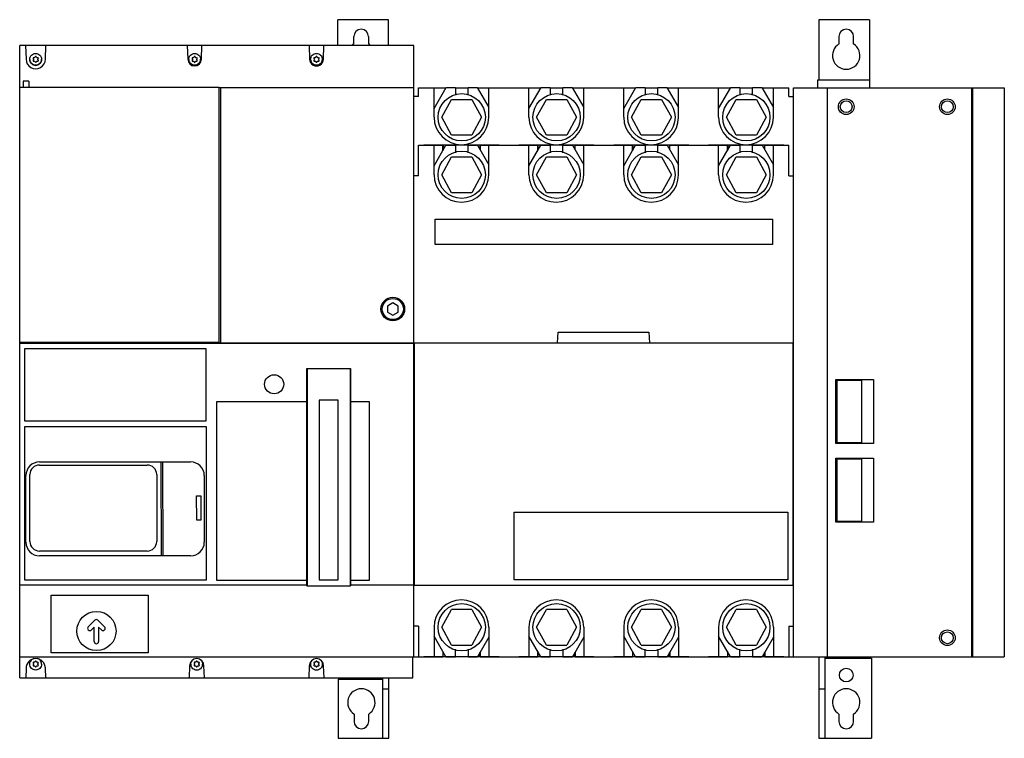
# Model space of a CAD drawing. Header units: millimetres. Extents: x 65 to 532, y 238 to 579.
import ezdxf

# ---------------------------------------------------------------- set-up
doc = ezdxf.new("R2010")
doc.units = ezdxf.units.MM
doc.header["$LTSCALE"] = 53.612103
doc.layers.get('0').update_dxf_attribs({"linetype": 'CONTINUOUS'})

msp = doc.modelspace()

# ---------------------------------------------------------------- linework, layer by layer
at = {"color": 7, "linetype": 'Continuous'}
for p, q in [((215.77, 566.91), (215.77, 579.21)), ((239.77, 579.21), (215.77, 579.21)), ((239.77, 566.91), (239.77, 579.21)), ((443.87, 579.22), (443.87, 550.51)), ((467.87, 579.22), (443.87, 579.22)), ((467.87, 579.22), (467.87, 546.9)), ((223.27, 567.69), (223.27, 571.21)), ((230.27, 571.21), (230.27, 567.69)), ((453.37, 571.21), (453.37, 567.68)), ((460.37, 567.68), (460.37, 571.21)), ((64.77, 266.91), (64.77, 566.91)), ((251.78, 566.91), (64.77, 566.91)), ((67.54, 566.91), (67.77, 560.5)), ((76.97, 560.5), (77.19, 566.91)), ((144.29, 566.91), (144.52, 560.49)), ((151.02, 560.49), (151.24, 566.91)), ((202.09, 566.91), (202.32, 560.49)), ((208.82, 560.49), (209.04, 566.91)), ((251.82, 276.91), (251.82, 566.91)), ((73.63, 559.83), (73.53, 560.04)), ((159.33, 547.1), (64.77, 547.1)), ((66.41, 550.1), (66.41, 547.1)), ((69.13, 550.1), (66.41, 550.1)), ((69.13, 550.1), (69.13, 547.1)), ((159.33, 426.1), (159.33, 547.1)), ((251.82, 546.9), (159.33, 546.9)), ((160.15, 425.7), (160.15, 546.9)), ((254.02, 542.71), (254.02, 546.9)), ((254.02, 546.9), (266.98, 546.9)), ((261.32, 537.03), (267.09, 547.11)), ((261.32, 532.91), (261.32, 546.9)), ((267.09, 547.11), (271.46, 547.11)), ((271.46, 547.11), (271.46, 543.37)), ((271.46, 546.9), (277.46, 546.9)), ((277.46, 543.36), (277.46, 547.11)), ((277.46, 547.11), (281.82, 547.11)), ((281.82, 547.11), (287.32, 537.54)), ((281.94, 546.9), (311.98, 546.9)), ((287.32, 532.91), (287.32, 546.9)), ((306.32, 537.03), (312.09, 547.11)), ((306.32, 532.91), (306.32, 546.9)), ((312.09, 547.11), (316.46, 547.11)), ((316.46, 547.11), (316.46, 543.37)), ((316.46, 546.9), (322.46, 546.9)), ((322.46, 543.36), (322.46, 547.11)), ((322.46, 547.11), (326.82, 547.11)), ((326.82, 547.11), (332.32, 537.54)), ((326.94, 546.9), (356.98, 546.9)), ((332.32, 532.91), (332.32, 546.9)), ((351.32, 537.03), (357.09, 547.11)), ((351.32, 532.91), (351.32, 546.9)), ((357.09, 547.11), (361.46, 547.11)), ((361.46, 547.11), (361.46, 543.37)), ((361.46, 546.9), (367.46, 546.9)), ((367.46, 543.36), (367.46, 547.11)), ((367.46, 547.11), (371.82, 547.11)), ((371.82, 547.11), (377.32, 537.54)), ((371.94, 546.9), (401.98, 546.9)), ((377.32, 532.91), (377.32, 546.9)), ((396.32, 537.03), (402.09, 547.11)), ((396.32, 532.91), (396.32, 546.9)), ((402.09, 547.11), (406.46, 547.11)), ((406.46, 547.11), (406.46, 543.37)), ((406.46, 546.9), (412.46, 546.9)), ((412.46, 543.36), (412.46, 547.11)), ((412.46, 547.11), (416.82, 547.11)), ((416.82, 547.11), (422.32, 537.54)), ((416.94, 546.9), (429.62, 546.9)), ((422.32, 532.91), (422.32, 546.9)), ((429.62, 542.71), (429.62, 546.9)), ((431.82, 276.91), (431.82, 546.9)), ((431.82, 546.9), (531.87, 546.9)), ((443.27, 550.51), (443.27, 546.9)), ((467.87, 550.51), (443.27, 550.51)), ((447.87, 546.9), (447.87, 276.91)), ((516.34, 546.9), (516.34, 276.91)), ((516.87, 276.91), (516.87, 546.9)), ((531.87, 546.9), (531.87, 276.91)), ((254.02, 542.71), (251.82, 542.71)), ((429.62, 542.71), (431.82, 542.71)), ((265.02, 532.91), (269.63, 541.41)), ((269.63, 541.41), (279.3, 541.41)), ((279.3, 541.41), (283.92, 532.91)), ((310.02, 532.91), (314.63, 541.41)), ((314.63, 541.41), (324.3, 541.41)), ((324.3, 541.41), (328.92, 532.91)), ((355.02, 532.91), (359.63, 541.41)), ((359.63, 541.41), (369.3, 541.41)), ((369.3, 541.41), (373.92, 532.91)), ((400.02, 532.91), (404.63, 541.41)), ((404.63, 541.41), (414.3, 541.41)), ((414.3, 541.41), (418.92, 532.91)), ((269.63, 524.41), (265.02, 532.91)), ((283.92, 532.91), (279.3, 524.41)), ((314.63, 524.41), (310.02, 532.91)), ((328.92, 532.91), (324.3, 524.41)), ((359.63, 524.41), (355.02, 532.91)), ((373.92, 532.91), (369.3, 524.41)), ((404.63, 524.41), (400.02, 532.91)), ((418.92, 532.91), (414.3, 524.41)), ((279.3, 524.41), (269.63, 524.41)), ((324.3, 524.41), (314.63, 524.41)), ((369.3, 524.41), (359.63, 524.41)), ((414.3, 524.41), (404.63, 524.41)), ((254.02, 505.11), (254.02, 519.61)), ((254.02, 519.61), (265.52, 519.61)), ((256.55, 519.71), (256.55, 519.61)), ((265.62, 519.71), (256.55, 519.71)), ((261.32, 509.81), (266.97, 519.61)), ((261.32, 505.61), (261.32, 519.61)), ((265.52, 517.09), (265.52, 519.61)), ((265.64, 519.71), (265.64, 517.31)), ((283.09, 519.71), (265.64, 519.71)), ((266.97, 519.61), (271.47, 519.61)), ((271.47, 519.61), (271.47, 516.07)), ((277.47, 516.06), (277.47, 519.61)), ((277.47, 519.61), (281.97, 519.61)), ((281.97, 519.61), (287.32, 510.33)), ((283.09, 519.71), (283.09, 517.66)), ((292.19, 519.71), (283.12, 519.71)), ((283.22, 519.61), (283.22, 517.44)), ((283.22, 519.61), (310.52, 519.61)), ((287.32, 505.61), (287.32, 519.61)), ((292.19, 519.71), (292.19, 519.61)), ((301.55, 519.71), (301.55, 519.61)), ((310.62, 519.71), (301.55, 519.71)), ((306.32, 509.81), (311.97, 519.61)), ((306.32, 505.61), (306.32, 519.61)), ((310.52, 517.09), (310.52, 519.61)), ((310.65, 519.71), (310.65, 517.32)), ((328.1, 519.71), (310.65, 519.71)), ((311.97, 519.61), (316.47, 519.61)), ((316.47, 519.61), (316.47, 516.07)), ((322.47, 516.06), (322.47, 519.61)), ((322.47, 519.61), (326.97, 519.61)), ((326.97, 519.61), (332.32, 510.33)), ((328.1, 519.71), (328.1, 517.65)), ((337.19, 519.71), (328.12, 519.71)), ((328.22, 517.44), (328.22, 519.61)), ((328.22, 519.61), (355.52, 519.61)), ((332.32, 505.61), (332.32, 519.61)), ((337.19, 519.71), (337.19, 519.61)), ((346.55, 519.71), (346.55, 519.61)), ((355.62, 519.71), (346.55, 519.71)), ((351.32, 509.81), (356.97, 519.61)), ((351.32, 505.61), (351.32, 519.61)), ((355.52, 517.09), (355.52, 519.61)), ((355.65, 519.71), (355.65, 517.32)), ((373.1, 519.71), (355.65, 519.71)), ((356.97, 519.61), (361.47, 519.61)), ((361.47, 519.61), (361.47, 516.07)), ((367.47, 516.06), (367.47, 519.61)), ((367.47, 519.61), (371.97, 519.61)), ((371.97, 519.61), (377.32, 510.33)), ((373.1, 519.71), (373.1, 517.65)), ((382.2, 519.71), (373.13, 519.71)), ((373.22, 517.44), (373.22, 519.61)), ((373.22, 519.61), (400.52, 519.61)), ((377.32, 505.61), (377.32, 519.61)), ((382.2, 519.71), (382.2, 519.61)), ((391.56, 519.71), (391.56, 519.61)), ((400.63, 519.71), (391.56, 519.71)), ((396.32, 509.81), (401.97, 519.61)), ((396.32, 505.61), (396.32, 519.61)), ((400.52, 517.09), (400.52, 519.61)), ((400.65, 519.71), (400.65, 517.33)), ((418.1, 519.71), (400.65, 519.71)), ((401.97, 519.61), (406.47, 519.61)), ((406.47, 519.61), (406.47, 516.07)), ((412.47, 516.06), (412.47, 519.61)), ((412.47, 519.61), (416.97, 519.61)), ((416.97, 519.61), (422.32, 510.33)), ((418.1, 519.71), (418.1, 517.64)), ((427.2, 519.71), (418.13, 519.71)), ((418.22, 519.61), (429.62, 519.61)), ((418.22, 517.44), (418.22, 519.61)), ((422.32, 505.61), (422.32, 519.61)), ((427.2, 519.71), (427.2, 519.61)), ((429.62, 505.11), (429.62, 519.61)), ((265.02, 505.61), (269.63, 514.11)), ((269.63, 514.11), (279.3, 514.11)), ((279.3, 514.11), (283.92, 505.61)), ((310.02, 505.61), (314.63, 514.11)), ((314.63, 514.11), (324.3, 514.11)), ((324.3, 514.11), (328.92, 505.61)), ((355.02, 505.61), (359.63, 514.11)), ((359.63, 514.11), (369.3, 514.11)), ((369.3, 514.11), (373.92, 505.61)), ((400.02, 505.61), (404.63, 514.11)), ((404.63, 514.11), (414.3, 514.11)), ((414.3, 514.11), (418.92, 505.61)), ((254.02, 505.11), (251.82, 505.11)), ((269.63, 497.11), (265.02, 505.61)), ((283.92, 505.61), (279.3, 497.11)), ((314.63, 497.11), (310.02, 505.61)), ((328.92, 505.61), (324.3, 497.11)), ((359.63, 497.11), (355.02, 505.61)), ((373.92, 505.61), (369.3, 497.11)), ((404.63, 497.11), (400.02, 505.61)), ((418.92, 505.61), (414.3, 497.11)), ((429.62, 505.11), (431.82, 505.11)), ((279.3, 497.11), (269.63, 497.11)), ((324.3, 497.11), (314.63, 497.11)), ((369.3, 497.11), (359.63, 497.11)), ((414.3, 497.11), (404.63, 497.11)), ((261.82, 472.61), (261.82, 484.61)), ((261.82, 484.61), (421.82, 484.61)), ((421.82, 484.61), (421.82, 472.61)), ((421.82, 472.61), (261.82, 472.61)), ((241.77, 444.79), (239.27, 443.35)), ((244.27, 443.35), (241.77, 444.79)), ((239.27, 443.35), (239.27, 440.46)), ((239.27, 440.46), (241.77, 439.02)), ((241.77, 439.02), (244.27, 440.46)), ((244.27, 440.46), (244.27, 443.35)), ((319.87, 425.91), (320.22, 430.91)), ((320.22, 430.91), (363.22, 430.91)), ((363.22, 430.91), (363.57, 425.91)), ((159.33, 426.1), (64.77, 426.1)), ((160.15, 425.71), (64.77, 425.71)), ((251.82, 425.53), (64.77, 425.53)), ((67.07, 425.71), (67.07, 426.1)), ((97.13, 426.1), (97.13, 425.71)), ((251.82, 425.7), (160.15, 425.7)), ((252.12, 310.91), (252.12, 425.91)), ((252.12, 425.91), (431.55, 425.91)), ((431.55, 425.91), (431.55, 310.91)), ((67.22, 388.66), (67.22, 423.26)), ((67.22, 423.26), (153.12, 423.26)), ((153.12, 423.26), (153.12, 388.66)), ((251.83, 424.31), (252.12, 424.31)), ((431.55, 424.94), (431.82, 424.94)), ((431.55, 420.8), (431.82, 420.8)), ((252.12, 418.51), (251.81, 418.52)), ((200.94, 310.61), (200.94, 413.76)), ((200.94, 413.76), (221.76, 413.76)), ((201.07, 413.76), (201.07, 310.61)), ((221.63, 413.76), (221.63, 310.61)), ((221.76, 310.61), (221.76, 413.76)), ((201.07, 410.87), (200.94, 410.87)), ((201.07, 407.37), (200.94, 407.37)), ((221.63, 410.87), (221.76, 410.87)), ((221.63, 407.37), (221.76, 407.37)), ((451.87, 408.5), (469.89, 408.5)), ((451.87, 378.08), (451.87, 408.5)), ((464.26, 407.94), (452.43, 407.94)), ((452.43, 407.94), (452.43, 378.64)), ((464.26, 378.64), (464.26, 407.94)), ((469.89, 408.5), (469.89, 378.08)), ((158.27, 313.11), (158.27, 398.11)), ((158.27, 398.11), (200.94, 398.11)), ((206.76, 398.69), (206.76, 313.42)), ((215.79, 398.69), (206.76, 398.69)), ((215.79, 313.42), (215.79, 398.69)), ((221.76, 398.11), (230.57, 398.11)), ((230.57, 398.11), (230.57, 313.11)), ((153.12, 388.66), (67.22, 388.66)), ((67.18, 313.21), (67.18, 386.21)), ((67.18, 386.21), (153.24, 386.21)), ((153.24, 386.21), (153.24, 313.21)), ((452.43, 378.64), (464.26, 378.64)), ((469.89, 378.08), (451.87, 378.08)), ((74.23, 369.36), (145.86, 369.36)), ((131.65, 369.36), (131.82, 324.75)), ((132.81, 324.75), (132.64, 369.36)), ((451.87, 371.17), (469.89, 371.17)), ((451.87, 340.75), (451.87, 371.17)), ((464.26, 370.61), (452.43, 370.61)), ((452.43, 370.61), (452.43, 341.32)), ((464.26, 341.32), (464.26, 370.61)), ((469.89, 371.17), (469.89, 340.75)), ((74.12, 367.9), (125.26, 367.9)), ((67.73, 331.25), (67.73, 362.86)), ((69.62, 331.59), (69.62, 363.4)), ((129.76, 363.4), (129.76, 331.59)), ((152.36, 362.86), (152.36, 331.25)), ((148.77, 341.69), (148.72, 353.23)), ((148.72, 353.23), (150.67, 353.23)), ((150.67, 353.23), (150.71, 341.69)), ((150.71, 341.69), (148.77, 341.69)), ((299.42, 345.46), (429.22, 345.46)), ((299.42, 313.35), (299.42, 345.46)), ((429.22, 345.46), (429.22, 313.35)), ((452.43, 341.32), (464.26, 341.32)), ((469.89, 340.75), (451.87, 340.75)), ((125.26, 327.09), (74.12, 327.09)), ((145.86, 324.75), (74.23, 324.75)), ((252.12, 322.41), (251.8, 322.41)), ((252.12, 322.11), (251.82, 322.11)), ((431.55, 322.11), (431.82, 322.11)), ((153.24, 313.21), (67.18, 313.21)), ((200.94, 313.11), (158.27, 313.11)), ((201.07, 313.47), (200.94, 313.47)), ((206.76, 313.42), (215.79, 313.42)), ((221.63, 313.47), (221.76, 313.47)), ((230.57, 313.11), (221.76, 313.11)), ((429.22, 313.35), (299.42, 313.35)), ((200.94, 310.89), (64.77, 310.89)), ((200.94, 310.61), (221.76, 310.61)), ((251.82, 310.89), (221.76, 310.89)), ((251.82, 310.91), (431.82, 310.91)), ((79.66, 278.7), (79.66, 306.21)), ((79.66, 306.21), (125.67, 306.21)), ((125.67, 306.21), (125.67, 278.7)), ((265.02, 290.91), (269.63, 299.41)), ((279.3, 299.41), (269.63, 299.41)), ((279.3, 299.41), (283.92, 290.91)), ((310.02, 290.91), (314.63, 299.41)), ((324.3, 299.41), (314.63, 299.41)), ((324.3, 299.41), (328.92, 290.91)), ((355.02, 290.91), (359.63, 299.41)), ((369.3, 299.41), (359.63, 299.41)), ((369.3, 299.41), (373.92, 290.91)), ((400.02, 290.91), (404.63, 299.41)), ((414.3, 299.41), (404.63, 299.41)), ((414.3, 299.41), (418.92, 290.91)), ((100.43, 294.26), (97.31, 291.14)), ((98.79, 289.65), (100.12, 290.98)), ((100.12, 284.11), (100.12, 290.98)), ((105.03, 291.14), (101.91, 294.26)), ((102.22, 290.98), (103.55, 289.65)), ((102.22, 290.98), (102.22, 284.11)), ((254.02, 291.41), (251.82, 291.41)), ((254.02, 291.41), (254.02, 276.91)), ((261.32, 290.91), (261.32, 276.91)), ((269.63, 282.41), (265.02, 290.91)), ((283.92, 290.91), (279.3, 282.41)), ((287.32, 290.91), (287.32, 276.91)), ((306.32, 290.91), (306.32, 276.91)), ((314.63, 282.41), (310.02, 290.91)), ((328.92, 290.91), (324.3, 282.41)), ((332.32, 290.91), (332.32, 276.91)), ((351.32, 290.91), (351.32, 276.91)), ((359.63, 282.41), (355.02, 290.91)), ((373.92, 290.91), (369.3, 282.41)), ((377.32, 290.91), (377.32, 276.91)), ((396.32, 290.91), (396.32, 276.91)), ((404.63, 282.41), (400.02, 290.91)), ((418.92, 290.91), (414.3, 282.41)), ((422.32, 290.91), (422.32, 276.91)), ((429.62, 291.41), (431.82, 291.41)), ((429.62, 291.41), (429.62, 276.91)), ((266.97, 276.91), (261.32, 286.7)), ((287.32, 286.18), (281.97, 276.91)), ((311.97, 276.91), (306.32, 286.7)), ((332.32, 286.18), (326.97, 276.91)), ((356.97, 276.91), (351.32, 286.7)), ((377.32, 286.18), (371.97, 276.91)), ((401.97, 276.91), (396.32, 286.7)), ((422.32, 286.18), (416.97, 276.91)), ((269.63, 282.41), (279.3, 282.41)), ((271.47, 276.91), (271.47, 280.46)), ((277.47, 280.44), (277.47, 276.91)), ((314.63, 282.41), (324.3, 282.41)), ((316.47, 276.91), (316.47, 280.46)), ((322.47, 280.44), (322.47, 276.91)), ((359.63, 282.41), (369.3, 282.41)), ((361.47, 276.91), (361.47, 280.46)), ((367.47, 280.44), (367.47, 276.91)), ((404.63, 282.41), (414.3, 282.41)), ((406.47, 276.91), (406.47, 280.46)), ((412.47, 280.44), (412.47, 276.91)), ((64.77, 276.91), (265.52, 276.91)), ((125.67, 278.7), (79.66, 278.7)), ((251.27, 266.91), (251.27, 276.91)), ((256.55, 276.81), (256.55, 276.91)), ((265.62, 276.81), (256.55, 276.81)), ((265.52, 279.42), (265.52, 276.91)), ((265.64, 276.81), (265.64, 279.2)), ((283.09, 276.81), (265.64, 276.81)), ((266.97, 276.91), (271.47, 276.91)), ((277.47, 276.91), (281.97, 276.91)), ((283.09, 276.81), (283.09, 278.86)), ((292.19, 276.81), (283.12, 276.81)), ((283.22, 279.07), (283.22, 276.91)), ((283.22, 276.91), (310.52, 276.91)), ((292.19, 276.81), (292.19, 276.91)), ((301.55, 276.81), (301.55, 276.91)), ((310.62, 276.81), (301.55, 276.81)), ((310.52, 279.42), (310.52, 276.91)), ((310.65, 276.81), (310.65, 279.2)), ((328.1, 276.81), (310.65, 276.81)), ((311.97, 276.91), (316.47, 276.91)), ((322.47, 276.91), (326.97, 276.91)), ((328.1, 276.81), (328.1, 278.86)), ((337.19, 276.81), (328.12, 276.81)), ((328.22, 279.07), (328.22, 276.91)), ((328.22, 276.91), (355.52, 276.91)), ((337.19, 276.81), (337.19, 276.91)), ((346.55, 276.81), (346.55, 276.91)), ((355.62, 276.81), (346.55, 276.81)), ((355.52, 279.42), (355.52, 276.91)), ((355.65, 276.81), (355.65, 279.19)), ((373.1, 276.81), (355.65, 276.81)), ((356.97, 276.91), (361.47, 276.91)), ((367.47, 276.91), (371.97, 276.91)), ((373.1, 276.81), (373.1, 278.87)), ((382.2, 276.81), (373.13, 276.81)), ((373.22, 279.07), (373.22, 276.91)), ((373.22, 276.91), (400.52, 276.91)), ((382.2, 276.81), (382.2, 276.91)), ((391.56, 276.81), (391.56, 276.91)), ((400.63, 276.81), (391.56, 276.81)), ((400.52, 279.42), (400.52, 276.91)), ((400.65, 276.81), (400.65, 279.19)), ((418.1, 276.81), (400.65, 276.81)), ((401.97, 276.91), (406.47, 276.91)), ((412.47, 276.91), (416.97, 276.91)), ((418.1, 276.81), (418.1, 278.87)), ((427.2, 276.81), (418.13, 276.81)), ((418.22, 279.07), (418.22, 276.91)), ((418.22, 276.91), (531.87, 276.91)), ((427.2, 276.81), (427.2, 276.91)), ((443.87, 276.91), (443.87, 238.21)), ((446.87, 238.21), (446.87, 276.91)), ((446.87, 276.21), (468.87, 276.21)), ((468.87, 276.21), (468.87, 238.21)), ((67.77, 271.42), (67.61, 266.91)), ((77.13, 266.91), (76.97, 271.42)), ((145.37, 272.61), (145.17, 266.91)), ((152.37, 266.91), (152.17, 272.6)), ((202.17, 272.61), (201.97, 266.91)), ((209.17, 266.91), (208.97, 272.6)), ((64.77, 266.91), (251.27, 266.91)), ((236.87, 266.91), (236.87, 238.21)), ((239.87, 238.21), (239.87, 266.91)), ((215.87, 266.21), (236.87, 266.21)), ((215.87, 266.21), (215.87, 238.21)), ((236.87, 261.71), (239.87, 261.71)), ((443.87, 261.71), (446.87, 261.71)), ((223.37, 249.73), (223.37, 246.21)), ((230.37, 246.21), (230.37, 249.73)), ((453.37, 249.73), (453.37, 246.21)), ((460.37, 246.21), (460.37, 249.73)), ((215.87, 238.21), (239.87, 238.21)), ((443.87, 238.21), (468.87, 238.21))]:
    msp.add_line(p, q, dxfattribs=at)
for centre, radius in [((274.47, 532.91), 11.21), ((319.47, 532.91), 11.21), ((364.47, 532.91), 11.21), ((409.47, 532.91), 11.21), ((456.86, 537.91), 3.71), ((456.86, 537.91), 2.8), ((504.86, 537.91), 3.71), ((504.86, 537.91), 2.8), ((274.47, 505.61), 11.21), ((319.47, 505.61), 11.21), ((364.47, 505.61), 11.21), ((409.47, 505.61), 11.21), ((241.77, 441.91), 5.61), ((241.77, 441.91), 5), ((185.47, 406.21), 4.54), ((274.47, 290.91), 11.21), ((319.47, 290.91), 11.21), ((364.47, 290.91), 11.21), ((409.47, 290.91), 11.21), ((101.17, 289.11), 9.3), ((504.86, 285.91), 3.71), ((504.86, 285.91), 2.8), ((456.87, 268.21), 3.25)]:
    msp.add_circle(centre, radius, dxfattribs=at)
for centre, radius, start, end in [((226.77, 571.21), 3.5, 0, 180), ((456.87, 571.21), 3.5, 0, 180), ((226.77, 562.21), 6.5, 122.579, 130.8922), ((226.77, 562.21), 6.5, 49.1078, 57.421), ((456.87, 562.21), 6.5, 122.579, 57.421), ((71.4, 559.79), 0.281, 164.8379, 179.958), ((72.43, 560.43), 2.74, 358.3594, 359.9986), ((146.8, 559.79), 0.281, 164.8379, 179.958), ((147.83, 560.43), 2.74, 358.3594, 359.9986), ((205.63, 560.43), 2.74, 358.3594, 359.9986), ((274.32, 532.91), 13, 180, 360), ((319.32, 532.91), 13, 180, 360), ((364.32, 532.91), 13, 180, 360), ((409.32, 532.91), 13, 180, 360), ((274.32, 505.61), 13, 180, 360), ((319.32, 505.61), 13, 180, 360), ((364.32, 505.61), 13, 180, 360), ((409.32, 505.61), 13, 180, 360), ((74.23, 362.86), 6.5, 90, 180), ((145.86, 362.86), 6.5, 0, 90), ((74.12, 363.4), 4.5, 90, 180), ((125.26, 363.4), 4.5, 0, 90), ((74.23, 331.25), 6.5, 180, 270), ((74.12, 331.59), 4.5, 180, 270), ((125.26, 331.59), 4.5, 270, 360), ((145.86, 331.25), 6.5, 270, 360), ((274.32, 290.91), 13, 0, 180), ((319.32, 290.91), 13, 0, 180), ((364.32, 290.91), 13, 0, 180), ((409.32, 290.91), 13, 0, 180), ((101.17, 293.51), 1.05, 45, 135), ((98.05, 290.39), 1.05, 135, 315), ((104.29, 290.39), 1.05, 225, 45), ((101.17, 284.11), 1.05, 180, 360), ((148.77, 272.61), 3.4, 359.984, 179.9576), ((205.57, 272.61), 3.4, 359.984, 179.9576), ((72.31, 273.38), 2.74, 178.2958, 179.9985), ((71.4, 272.9), 0.281, 164.8379, 179.958), ((72.37, 273.38), 2.8, 0.01, 42.4842), ((148.71, 273.38), 2.74, 178.2958, 179.9985), ((148.76, 273.38), 2.79, 180.0392, 189.7068), ((147.8, 272.9), 0.281, 164.8379, 179.958), ((148.78, 273.38), 2.79, 350.2868, 359.9607), ((205.51, 273.38), 2.74, 178.2958, 179.9985), ((205.56, 273.38), 2.79, 180.0392, 189.7068), ((204.6, 272.9), 0.281, 164.8379, 179.958), ((205.58, 273.38), 2.79, 350.2868, 359.9607), ((226.87, 255.21), 6.5, 302.579, 237.421), ((456.87, 255.21), 6.5, 302.579, 237.421), ((226.87, 246.21), 3.5, 180, 360), ((456.87, 246.21), 3.5, 180, 360)]:
    msp.add_arc(centre, radius, start, end, dxfattribs=at)
for centre, major_axis, ratio, start_param, end_param in [((72.37, 560.49), (4.6, 0), 0.998782, 3.140598, 6.284183), ((147.77, 560.49), (3.25, 0), 0.998782, -3.141472, -0.00012), ((205.57, 560.49), (3.25, 0), 0.998782, 3.141518, 6.28326), ((72.37, 271.42), (4.6, 0), 0.998305, 0.000457, 3.140828)]:
    msp.add_ellipse(centre, major_axis=major_axis, ratio=ratio, start_param=start_param, end_param=end_param, dxfattribs=at)
for points, knots in [([(69.57, 560.43), (69.57, 561.15), (70.17, 562.64), (71.65, 563.23), (72.37, 563.23)], [0, 0, 0, 0, 0.499892, 1, 1, 1, 1]), ([(71.47, 561.18), (71.39, 561.2), (71.2, 561.17), (71.12, 561), (71.12, 560.91)], [0, 0, 0, 0, 0.4994, 1, 1, 1, 1]), ([(72.1, 561.53), (72.07, 561.41), (71.89, 561.17), (71.6, 561.15), (71.47, 561.18)], [0, 0, 0, 0, 0.499538, 1, 1, 1, 1]), ([(72.37, 561.75), (72.31, 561.75), (72.18, 561.71), (72.11, 561.59), (72.1, 561.53)], [0, 0, 0, 0, 0.500194, 1, 1, 1, 1]), ([(72.37, 563.23), (73.08, 563.23), (74.57, 562.64), (75.17, 561.15), (75.17, 560.43)], [0, 0, 0, 0, 0.500108, 1, 1, 1, 1]), ([(73.36, 561.19), (73.22, 561.13), (72.88, 561.13), (72.67, 561.41), (72.64, 561.55)], [0, 0, 0, 0, 0.500093, 1, 1, 1, 1]), ([(144.97, 560.43), (144.97, 561.15), (145.57, 562.64), (147.05, 563.23), (147.77, 563.23)], [0, 0, 0, 0, 0.499892, 1, 1, 1, 1]), ([(146.87, 561.18), (146.79, 561.2), (146.6, 561.17), (146.52, 561), (146.52, 560.91)], [0, 0, 0, 0, 0.4994, 1, 1, 1, 1]), ([(147.5, 561.54), (147.47, 561.41), (147.29, 561.18), (147, 561.15), (146.87, 561.18)], [0, 0, 0, 0, 0.499537, 1, 1, 1, 1]), ([(147.77, 563.23), (148.48, 563.23), (149.97, 562.64), (150.57, 561.15), (150.57, 560.43)], [0, 0, 0, 0, 0.500108, 1, 1, 1, 1]), ([(148.51, 561.16), (148.41, 561.16), (148.19, 561.24), (148.06, 561.43), (148.04, 561.54)], [0, 0, 0, 0, 0.500438, 1, 1, 1, 1]), ([(149.01, 560.91), (149.01, 561.02), (148.87, 561.25), (148.6, 561.23), (148.51, 561.16)], [0, 0, 0, 0, 0.499856, 1, 1, 1, 1]), ([(202.77, 560.43), (202.77, 561.15), (203.37, 562.64), (204.85, 563.23), (205.57, 563.23)], [0, 0, 0, 0, 0.499892, 1, 1, 1, 1]), ([(204.67, 561.18), (204.59, 561.2), (204.4, 561.17), (204.32, 561), (204.32, 560.91)], [0, 0, 0, 0, 0.4994, 1, 1, 1, 1]), ([(205.3, 561.54), (205.27, 561.41), (205.09, 561.18), (204.8, 561.15), (204.67, 561.18)], [0, 0, 0, 0, 0.499537, 1, 1, 1, 1]), ([(205.84, 561.54), (205.81, 561.65), (205.57, 561.84), (205.33, 561.65), (205.3, 561.54)], [0, 0, 0, 0, 0.49994, 1, 1, 1, 1]), ([(205.57, 563.23), (206.28, 563.23), (207.77, 562.64), (208.37, 561.15), (208.37, 560.43)], [0, 0, 0, 0, 0.500108, 1, 1, 1, 1]), ([(206.31, 561.16), (206.21, 561.16), (205.99, 561.24), (205.86, 561.43), (205.84, 561.54)], [0, 0, 0, 0, 0.500438, 1, 1, 1, 1]), ([(206.81, 560.91), (206.81, 561.02), (206.67, 561.25), (206.4, 561.23), (206.31, 561.16)], [0, 0, 0, 0, 0.499856, 1, 1, 1, 1]), ([(72.37, 557.64), (71.65, 557.64), (70.17, 558.23), (69.57, 559.72), (69.57, 560.43)], [0, 0, 0, 0, 0.500108, 1, 1, 1, 1]), ([(69.57, 560.34), (69.57, 559.63), (70.17, 558.14), (71.65, 557.54), (72.37, 557.54)], [0, 0, 0, 0, 0.499857, 1, 1, 1, 1]), ([(71.12, 559.79), (71.12, 559.71), (71.2, 559.53), (71.4, 559.5), (71.48, 559.53)], [0, 0, 0, 0, 0.499136, 1, 1, 1, 1]), ([(71.48, 559.53), (71.6, 559.56), (71.9, 559.53), (72.06, 559.29), (72.1, 559.16)], [0, 0, 0, 0, 0.499739, 1, 1, 1, 1]), ([(72.1, 559.16), (72.13, 559.05), (72.37, 558.86), (72.61, 559.05), (72.64, 559.16)], [0, 0, 0, 0, 0.49994, 1, 1, 1, 1]), ([(75.17, 560.36), (75.15, 559.65), (74.53, 558.21), (73.07, 557.64), (72.37, 557.64)], [0, 0, 0, 0, 0.499934, 1, 1, 1, 1]), ([(72.37, 557.54), (73.08, 557.54), (74.57, 558.14), (75.17, 559.63), (75.17, 560.34)], [0, 0, 0, 0, 0.500124, 1, 1, 1, 1]), ([(72.64, 559.16), (72.67, 559.31), (72.88, 559.6), (73.24, 559.61), (73.38, 559.55)], [0, 0, 0, 0, 0.499899, 1, 1, 1, 1]), ([(73.38, 559.55), (73.45, 559.56), (73.58, 559.62), (73.63, 559.76), (73.63, 559.83)], [0, 0, 0, 0, 0.499971, 1, 1, 1, 1]), ([(147.77, 557.64), (147.05, 557.64), (145.57, 558.23), (144.97, 559.72), (144.97, 560.43)], [0, 0, 0, 0, 0.500108, 1, 1, 1, 1]), ([(144.97, 560.34), (144.97, 559.63), (145.57, 558.14), (147.05, 557.54), (147.77, 557.54)], [0, 0, 0, 0, 0.499857, 1, 1, 1, 1]), ([(146.52, 559.79), (146.52, 559.71), (146.6, 559.53), (146.8, 559.5), (146.88, 559.53)], [0, 0, 0, 0, 0.499136, 1, 1, 1, 1]), ([(146.88, 559.53), (147, 559.56), (147.3, 559.53), (147.46, 559.29), (147.5, 559.16)], [0, 0, 0, 0, 0.499739, 1, 1, 1, 1]), ([(147.5, 559.16), (147.53, 559.05), (147.77, 558.86), (148.01, 559.05), (148.04, 559.16)], [0, 0, 0, 0, 0.49994, 1, 1, 1, 1]), ([(150.57, 560.36), (150.55, 559.65), (149.93, 558.21), (148.47, 557.64), (147.77, 557.64)], [0, 0, 0, 0, 0.499934, 1, 1, 1, 1]), ([(147.77, 557.54), (148.48, 557.54), (149.97, 558.14), (150.57, 559.63), (150.57, 560.34)], [0, 0, 0, 0, 0.500124, 1, 1, 1, 1]), ([(148.04, 559.16), (148.07, 559.29), (148.23, 559.53), (148.53, 559.56), (148.66, 559.53)], [0, 0, 0, 0, 0.500261, 1, 1, 1, 1]), ([(148.66, 559.53), (148.74, 559.5), (148.93, 559.53), (149.02, 559.71), (149.02, 559.79)], [0, 0, 0, 0, 0.49937, 1, 1, 1, 1]), ([(205.57, 557.64), (204.85, 557.64), (203.37, 558.23), (202.77, 559.72), (202.77, 560.43)], [0, 0, 0, 0, 0.500108, 1, 1, 1, 1]), ([(202.77, 560.34), (202.77, 559.63), (203.37, 558.14), (204.85, 557.54), (205.57, 557.54)], [0, 0, 0, 0, 0.499857, 1, 1, 1, 1]), ([(204.33, 559.81), (204.33, 559.73), (204.42, 559.56), (204.61, 559.54), (204.69, 559.57)], [0, 0, 0, 0, 0.49902, 1, 1, 1, 1]), ([(204.69, 559.57), (204.81, 559.61), (205.11, 559.58), (205.27, 559.33), (205.3, 559.21)], [0, 0, 0, 0, 0.499731, 1, 1, 1, 1]), ([(205.3, 559.21), (205.35, 559.12), (205.57, 558.99), (205.79, 559.12), (205.84, 559.21)], [0, 0, 0, 0, 0.499626, 1, 1, 1, 1]), ([(208.37, 560.36), (208.35, 559.65), (207.73, 558.21), (206.27, 557.64), (205.57, 557.64)], [0, 0, 0, 0, 0.499934, 1, 1, 1, 1]), ([(205.57, 557.54), (206.28, 557.54), (207.77, 558.14), (208.37, 559.63), (208.37, 560.34)], [0, 0, 0, 0, 0.500124, 1, 1, 1, 1]), ([(205.84, 559.21), (205.87, 559.34), (206.05, 559.6), (206.36, 559.61), (206.49, 559.56)], [0, 0, 0, 0, 0.500295, 1, 1, 1, 1]), ([(206.49, 559.57), (206.56, 559.54), (206.74, 559.58), (206.81, 559.74), (206.81, 559.81)], [0, 0, 0, 0, 0.493244, 1, 1, 1, 1]), ([(72.37, 270.58), (71.65, 270.58), (70.17, 271.17), (69.57, 272.66), (69.57, 273.38)], [0, 0, 0, 0, 0.500108, 1, 1, 1, 1]), ([(71.48, 274.28), (71.4, 274.31), (71.2, 274.28), (71.12, 274.1), (71.12, 274.02)], [0, 0, 0, 0, 0.49937, 1, 1, 1, 1]), ([(71.12, 272.9), (71.12, 272.81), (71.2, 272.64), (71.39, 272.6), (71.47, 272.63)], [0, 0, 0, 0, 0.499167, 1, 1, 1, 1]), ([(71.47, 272.63), (71.6, 272.66), (71.89, 272.63), (72.06, 272.39), (72.1, 272.26)], [0, 0, 0, 0, 0.500465, 1, 1, 1, 1]), ([(72.1, 274.65), (72.06, 274.52), (71.9, 274.27), (71.6, 274.25), (71.48, 274.28)], [0, 0, 0, 0, 0.500261, 1, 1, 1, 1]), ([(72.64, 274.65), (72.61, 274.76), (72.37, 274.95), (72.13, 274.76), (72.1, 274.65)], [0, 0, 0, 0, 0.49994, 1, 1, 1, 1]), ([(72.1, 272.26), (72.13, 272.15), (72.37, 271.96), (72.61, 272.15), (72.64, 272.26)], [0, 0, 0, 0, 0.49994, 1, 1, 1, 1]), ([(75.17, 273.38), (75.17, 272.66), (74.57, 271.17), (73.08, 270.58), (72.37, 270.58)], [0, 0, 0, 0, 0.499892, 1, 1, 1, 1]), ([(73.12, 274.26), (73.01, 274.26), (72.78, 274.34), (72.67, 274.54), (72.64, 274.65)], [0, 0, 0, 0, 0.499783, 1, 1, 1, 1]), ([(72.64, 272.26), (72.67, 272.39), (72.84, 272.63), (73.14, 272.66), (73.26, 272.63)], [0, 0, 0, 0, 0.499536, 1, 1, 1, 1]), ([(73.62, 274.02), (73.62, 274.12), (73.48, 274.36), (73.2, 274.33), (73.12, 274.26)], [0, 0, 0, 0, 0.499856, 1, 1, 1, 1]), ([(73.26, 272.63), (73.34, 272.6), (73.53, 272.64), (73.62, 272.81), (73.62, 272.9)], [0, 0, 0, 0, 0.4994, 1, 1, 1, 1]), ([(148.77, 270.58), (148.13, 270.58), (146.8, 271.05), (146.12, 272.28), (146.01, 272.91)], [0, 0, 0, 0, 0.500025, 1, 1, 1, 1]), ([(147.88, 274.28), (147.8, 274.31), (147.6, 274.28), (147.52, 274.1), (147.52, 274.02)], [0, 0, 0, 0, 0.49937, 1, 1, 1, 1]), ([(147.52, 272.9), (147.52, 272.81), (147.6, 272.64), (147.79, 272.6), (147.87, 272.63)], [0, 0, 0, 0, 0.499167, 1, 1, 1, 1]), ([(147.87, 272.63), (148, 272.66), (148.29, 272.63), (148.46, 272.39), (148.5, 272.26)], [0, 0, 0, 0, 0.500465, 1, 1, 1, 1]), ([(148.5, 274.65), (148.46, 274.52), (148.3, 274.28), (148, 274.25), (147.88, 274.28)], [0, 0, 0, 0, 0.500261, 1, 1, 1, 1]), ([(149.04, 274.65), (149.01, 274.76), (148.77, 274.95), (148.53, 274.76), (148.5, 274.65)], [0, 0, 0, 0, 0.49994, 1, 1, 1, 1]), ([(148.5, 272.26), (148.53, 272.15), (148.77, 271.96), (149.01, 272.15), (149.04, 272.26)], [0, 0, 0, 0, 0.49994, 1, 1, 1, 1]), ([(151.53, 272.91), (151.42, 272.28), (150.73, 271.05), (149.41, 270.58), (148.77, 270.58)], [0, 0, 0, 0, 0.499975, 1, 1, 1, 1]), ([(149.52, 274.26), (149.41, 274.26), (149.18, 274.34), (149.07, 274.54), (149.04, 274.65)], [0, 0, 0, 0, 0.499783, 1, 1, 1, 1]), ([(149.04, 272.26), (149.07, 272.39), (149.24, 272.63), (149.54, 272.66), (149.66, 272.63)], [0, 0, 0, 0, 0.499536, 1, 1, 1, 1]), ([(150.02, 274.02), (150.02, 274.12), (149.88, 274.36), (149.6, 274.33), (149.52, 274.26)], [0, 0, 0, 0, 0.499856, 1, 1, 1, 1]), ([(149.66, 272.63), (149.74, 272.6), (149.93, 272.64), (150.02, 272.81), (150.02, 272.9)], [0, 0, 0, 0, 0.500114, 1, 1, 1, 1]), ([(205.57, 270.58), (204.93, 270.58), (203.6, 271.05), (202.92, 272.28), (202.81, 272.91)], [0, 0, 0, 0, 0.500025, 1, 1, 1, 1]), ([(204.68, 274.28), (204.6, 274.31), (204.4, 274.28), (204.32, 274.1), (204.32, 274.02)], [0, 0, 0, 0, 0.49937, 1, 1, 1, 1]), ([(204.32, 272.9), (204.32, 272.81), (204.4, 272.64), (204.59, 272.6), (204.67, 272.63)], [0, 0, 0, 0, 0.499167, 1, 1, 1, 1]), ([(204.67, 272.63), (204.8, 272.66), (205.09, 272.63), (205.27, 272.4), (205.3, 272.27)], [0, 0, 0, 0, 0.500464, 1, 1, 1, 1]), ([(205.3, 274.65), (205.26, 274.52), (205.1, 274.27), (204.8, 274.25), (204.68, 274.28)], [0, 0, 0, 0, 0.500261, 1, 1, 1, 1]), ([(205.3, 272.27), (205.33, 272.16), (205.57, 271.97), (205.81, 272.16), (205.84, 272.27)], [0, 0, 0, 0, 0.49994, 1, 1, 1, 1]), ([(208.33, 272.91), (208.22, 272.28), (207.53, 271.05), (206.21, 270.58), (205.57, 270.58)], [0, 0, 0, 0, 0.499975, 1, 1, 1, 1]), ([(206.32, 274.26), (206.21, 274.26), (205.98, 274.34), (205.87, 274.54), (205.84, 274.65)], [0, 0, 0, 0, 0.499783, 1, 1, 1, 1]), ([(205.84, 272.27), (205.87, 272.4), (206.05, 272.63), (206.34, 272.66), (206.46, 272.63)], [0, 0, 0, 0, 0.499537, 1, 1, 1, 1]), ([(206.82, 274.02), (206.82, 274.12), (206.68, 274.36), (206.4, 274.33), (206.32, 274.26)], [0, 0, 0, 0, 0.499856, 1, 1, 1, 1]), ([(206.46, 272.63), (206.54, 272.6), (206.73, 272.64), (206.82, 272.81), (206.82, 272.9)], [0, 0, 0, 0, 0.4994, 1, 1, 1, 1])]:
    msp.add_open_spline(points, degree=3, knots=knots, dxfattribs=at)
for points in [[(71.12, 560.91), (71.12, 560.84), (71.15, 560.76), (71.2, 560.71)], [(71.2, 560.71), (71.3, 560.63), (71.36, 560.49), (71.36, 560.36)], [(72.64, 561.55), (72.62, 561.66), (72.48, 561.75), (72.37, 561.75)], [(73.58, 561.05), (73.53, 561.13), (73.45, 561.19), (73.36, 561.19)], [(73.39, 560.37), (73.39, 560.5), (73.45, 560.63), (73.54, 560.71)], [(73.54, 560.71), (73.57, 560.74), (73.59, 560.78), (73.61, 560.82)], [(73.62, 560.9), (73.62, 560.96), (73.6, 561.01), (73.58, 561.05)], [(73.61, 560.82), (73.62, 560.84), (73.62, 560.87), (73.62, 560.9)], [(146.52, 560.91), (146.52, 560.84), (146.55, 560.76), (146.6, 560.71)], [(146.6, 560.71), (146.7, 560.63), (146.76, 560.49), (146.76, 560.36)], [(148.04, 561.54), (148.01, 561.65), (147.77, 561.84), (147.53, 561.65), (147.5, 561.54)], [(148.78, 560.36), (148.78, 560.49), (148.84, 560.63), (148.94, 560.71)], [(148.94, 560.71), (148.98, 560.77), (149.01, 560.84), (149.01, 560.91)], [(204.32, 560.91), (204.32, 560.84), (204.35, 560.76), (204.4, 560.71)], [(204.4, 560.71), (204.5, 560.63), (204.56, 560.49), (204.56, 560.36)], [(206.58, 560.36), (206.58, 560.49), (206.64, 560.63), (206.74, 560.71)], [(206.74, 560.71), (206.78, 560.77), (206.81, 560.84), (206.81, 560.91)], [(71.2, 559.99), (71.17, 559.96), (71.14, 559.91), (71.13, 559.87)], [(71.36, 560.36), (71.36, 560.23), (71.3, 560.09), (71.2, 559.99)], [(73.53, 560.04), (73.44, 560.13), (73.39, 560.25), (73.39, 560.37)], [(146.6, 559.99), (146.57, 559.96), (146.54, 559.91), (146.53, 559.87)], [(146.76, 560.36), (146.76, 560.23), (146.7, 560.09), (146.6, 559.99)], [(148.93, 559.99), (148.84, 560.09), (148.78, 560.23), (148.78, 560.36)], [(149.02, 559.79), (149.02, 559.87), (148.99, 559.94), (148.93, 559.99)], [(204.34, 559.88), (204.33, 559.86), (204.33, 559.84), (204.33, 559.81)], [(204.4, 559.98), (204.37, 559.96), (204.35, 559.92), (204.34, 559.88)], [(204.56, 560.36), (204.56, 560.22), (204.49, 560.08), (204.39, 559.99)], [(206.74, 559.99), (206.64, 560.09), (206.58, 560.23), (206.58, 560.36)], [(206.81, 559.81), (206.81, 559.88), (206.78, 559.95), (206.74, 559.99)], [(71.52, 276.14), (71.02, 275.98), (70.55, 275.66), (70.22, 275.26)], [(74.53, 275.25), (74.2, 275.65), (73.75, 275.96), (73.27, 276.12)], [(69.57, 273.46), (69.59, 274.11), (69.86, 274.79), (70.3, 275.27)], [(71.12, 274.02), (71.12, 273.94), (71.15, 273.87), (71.2, 273.82)], [(71.2, 273.1), (71.17, 273.06), (71.14, 273.02), (71.13, 272.97)], [(71.2, 273.82), (71.3, 273.72), (71.36, 273.58), (71.36, 273.45)], [(71.36, 273.45), (71.36, 273.32), (71.29, 273.19), (71.2, 273.1)], [(73.44, 272.7), (73.39, 272.67), (73.32, 272.67), (73.26, 272.69)], [(73.38, 273.45), (73.38, 273.58), (73.45, 273.72), (73.55, 273.82)], [(73.53, 273.1), (73.44, 273.18), (73.38, 273.32), (73.38, 273.45)], [(73.62, 272.9), (73.62, 272.97), (73.59, 273.05), (73.53, 273.1)], [(73.55, 273.82), (73.59, 273.87), (73.62, 273.94), (73.62, 274.02)], [(145.97, 273.46), (145.99, 274.06), (146.22, 274.69), (146.61, 275.15)], [(147.52, 274.02), (147.52, 273.94), (147.55, 273.87), (147.6, 273.82)], [(147.6, 273.1), (147.57, 273.06), (147.54, 273.02), (147.53, 272.97)], [(147.6, 273.82), (147.7, 273.72), (147.76, 273.58), (147.76, 273.45)], [(147.76, 273.45), (147.76, 273.32), (147.7, 273.18), (147.6, 273.1)], [(149.84, 272.7), (149.79, 272.67), (149.72, 272.67), (149.66, 272.69)], [(149.78, 273.45), (149.78, 273.58), (149.85, 273.72), (149.95, 273.82)], [(149.93, 273.1), (149.84, 273.18), (149.78, 273.32), (149.78, 273.45)], [(150.02, 272.9), (150.02, 272.97), (149.99, 273.05), (149.93, 273.1)], [(149.95, 273.82), (149.99, 273.87), (150.02, 273.94), (150.02, 274.02)], [(150.93, 275.16), (151.33, 274.67), (151.57, 274.01), (151.57, 273.38)], [(202.77, 273.46), (202.79, 274.06), (203.02, 274.69), (203.41, 275.15)], [(204.32, 274.02), (204.32, 273.94), (204.35, 273.87), (204.4, 273.82)], [(204.4, 273.1), (204.37, 273.06), (204.34, 273.02), (204.33, 272.97)], [(204.4, 273.82), (204.5, 273.72), (204.56, 273.58), (204.56, 273.45)], [(204.56, 273.45), (204.56, 273.32), (204.49, 273.19), (204.4, 273.1)], [(205.84, 274.65), (205.81, 274.76), (205.57, 274.95), (205.33, 274.76), (205.3, 274.65)], [(206.64, 272.7), (206.59, 272.67), (206.52, 272.67), (206.46, 272.69)], [(206.58, 273.45), (206.58, 273.58), (206.65, 273.72), (206.75, 273.82)], [(206.73, 273.1), (206.64, 273.19), (206.58, 273.32), (206.58, 273.45)], [(206.82, 272.9), (206.82, 272.97), (206.79, 273.05), (206.73, 273.1)], [(206.75, 273.82), (206.79, 273.87), (206.82, 273.94), (206.82, 274.02)], [(207.73, 275.16), (208.13, 274.67), (208.37, 274.01), (208.37, 273.38)]]:
    msp.add_open_spline(points, degree=3, dxfattribs=at)

doc.saveas('drawing.dxf')
